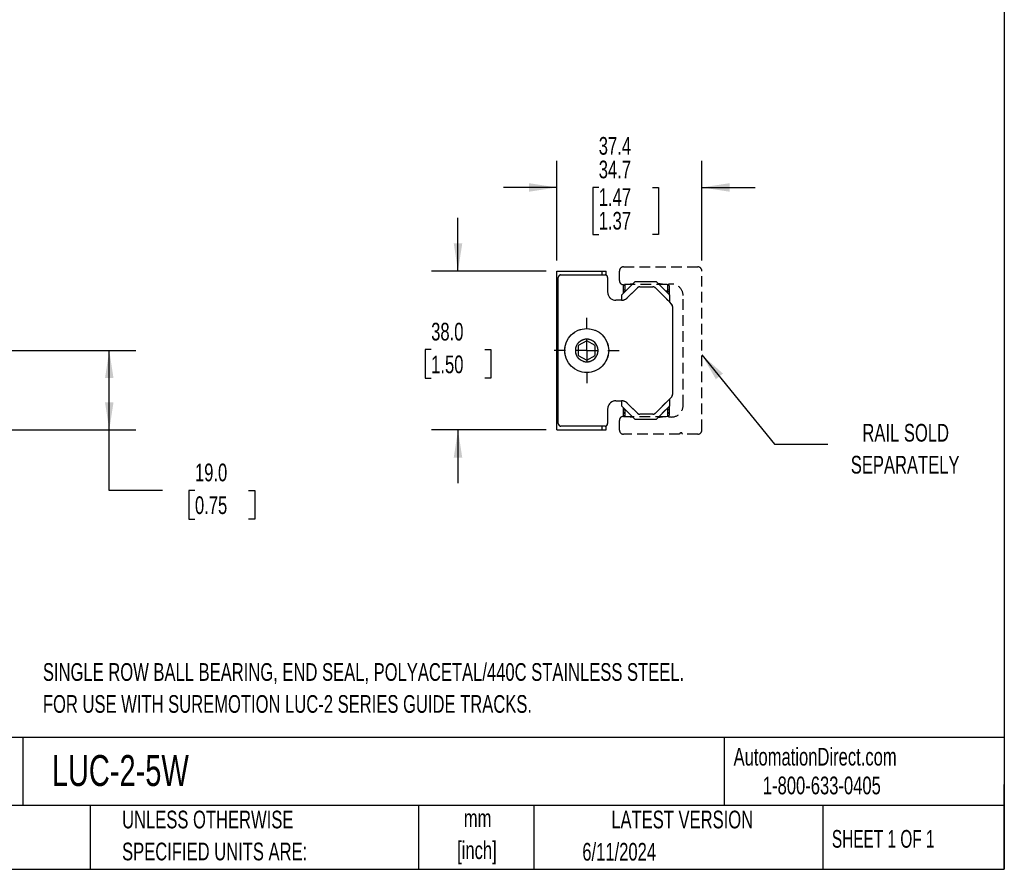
# Model space of a CAD drawing. Header units: millimetres. Extents: x 13 to 546, y 13 to 419.
# Tile 3 of 4: x 311 to 546, y 13 to 216. Entities that reach past the tile are written whole.
import ezdxf

# ---------------------------------------------------------------- set-up
doc = ezdxf.new("R2010")
doc.units = ezdxf.units.MM
doc.header["$LTSCALE"] = 2
doc.linetypes.add('CENTERX2', pattern=[20.32, 12.7, -2.54, 2.54, -2.54])
doc.linetypes.add('HIDDEN', pattern=[1.905, 1.27, -0.635])
doc.layers.add('CENTER', color=40, linetype='CENTERX2')
doc.layers.add('DIMENSIONS', color=140, linetype='Continuous', lineweight=25)
doc.layers.add('TEXT', color=140, linetype='Continuous', lineweight=25)
doc.styles.add('SLDTEXTSTYLE0', font='TXT', dxfattribs={"width": 0.7})
doc.styles.add('SLDTEXTSTYLE1', font='TXT', dxfattribs={"width": 0.65})
doc.dimstyles.new('SLDDIMSTYLE0', dxfattribs={"dimtxt": 4.316016, "dimasz": 6.604, "dimexe": 0, "dimexo": 0.0625, "dimgap": 1.079004, "dimtad": 0, "dimtih": 1, "dimtoh": 1, "dimrnd": 1e-09, "dimzin": 4, "dimdsep": 46, "dimtxsty": 'SLDTEXTSTYLE0', "dimsah": 1, "dimcen": 0.09, "dimadec": 0, "dimazin": 1, "dimtfac": 1, "dimtofl": 0, "dimtmove": 0, "dimatfit": 3, "dimfxl": 0, "dimfrac": 2, "dimtolj": 1, "dimtzin": 12, "dimarcsym": 0})
doc.dimstyles.new('SLDDIMSTYLE2', dxfattribs={"dimtxt": 4.316016, "dimasz": 6.604, "dimexe": 0, "dimexo": 0.0625, "dimgap": 1.079004, "dimtad": 0, "dimtih": 1, "dimtoh": 1, "dimrnd": 1e-09, "dimzin": 4, "dimdsep": 46, "dimtxsty": 'SLDTEXTSTYLE0', "dimsah": 1, "dimcen": 0.09, "dimadec": 0, "dimazin": 1, "dimtfac": 1, "dimtmove": 0, "dimatfit": 0, "dimfxl": 0, "dimfrac": 2, "dimtolj": 1, "dimtzin": 12, "dimarcsym": 0})
doc.dimstyles.new('SLDDIMSTYLE4', dxfattribs={"dimtxt": 0.18, "dimasz": 6.604, "dimexe": 0, "dimexo": 0.0625, "dimgap": 0, "dimtad": 0, "dimtih": 1, "dimtoh": 1, "dimdec": 0, "dimrnd": 1e-09, "dimzin": 0, "dimdsep": 46, "dimtxsty": 'Standard', "dimsah": 1, "dimcen": 0.09, "dimadec": 0, "dimazin": 0, "dimtfac": 6.604, "dimtdec": 0, "dimtofl": 0, "dimtmove": 0, "dimatfit": 3, "dimfxl": 0, "dimfrac": 2, "dimtolj": 1, "dimtzin": 0, "dimarcsym": 0})
doc.dimstyles.new('SLDDIMSTYLE5', dxfattribs={"dimtxt": 4.316016, "dimasz": 6.604, "dimexe": 0, "dimexo": 0.0625, "dimgap": 1.079004, "dimtad": 0, "dimtih": 1, "dimtoh": 1, "dimrnd": 1e-09, "dimzin": 12, "dimdsep": 46, "dimtxsty": 'SLDTEXTSTYLE0', "dimsah": 1, "dimcen": 0.09, "dimadec": 0, "dimazin": 3, "dimlim": 1, "dimtp": 2.69, "dimtfac": 1, "dimtmove": 0, "dimatfit": 0, "dimfxl": 0, "dimfrac": 2, "dimtolj": 1, "dimtzin": 12, "dimarcsym": 0})

# ---------------------------------------------------------------- blocks, each defined once
blk = doc.blocks.new('_D_5')
at = {"layer": 'DIMENSIONS'}
for p, q in [((265.36, 136.78), (338.5, 136.78)), ((332.15, 117.78), (332.15, 136.78)), ((305.37, 117.78), (338.5, 117.78)), ((332.15, 103.31), (332.15, 117.78)), ((344.85, 103.31), (332.15, 103.31)), ((352.64, 103.31), (351.19, 103.31)), ((351.19, 103.31), (351.19, 96.45)), ((365.46, 103.31), (366.91, 103.31)), ((366.91, 103.31), (366.91, 96.45)), ((351.19, 96.45), (352.64, 96.45)), ((366.91, 96.45), (365.46, 96.45))]:
    blk.add_line(p, q, dxfattribs=at)
for points in [[(332.15, 136.78), (331.14, 130.17), (333.17, 130.17)], [(332.15, 117.78), (333.17, 124.38), (331.14, 124.38)]]:
    blk.add_solid(points, dxfattribs=at)
at = {"layer": 'DIMENSIONS', "char_height": 4.233, "attachment_point": 1, "style": 'SLDTEXTSTYLE0'}
for s, insert in [('19.0', (352.64, 109.73)), ('0.75', (352.64, 101.9))]:
    blk.add_mtext(s, dxfattribs=dict(at, insert=insert))
blk = doc.blocks.new('_D_7')
at = {"layer": 'DIMENSIONS'}
for p, q in [((415.51, 155.78), (415.51, 168.48)), ((436.58, 155.78), (409.16, 155.78)), ((409.1, 136.99), (407.65, 136.99)), ((407.65, 136.99), (407.65, 130.13)), ((421.93, 136.99), (423.38, 136.99)), ((423.38, 136.99), (423.38, 130.13)), ((407.65, 130.13), (409.1, 130.13)), ((423.38, 130.13), (421.93, 130.13)), ((436.58, 117.78), (409.16, 117.78)), ((415.51, 117.78), (415.51, 105.08))]:
    blk.add_line(p, q, dxfattribs=at)
for points in [[(415.51, 155.78), (416.53, 162.38), (414.5, 162.38)], [(415.51, 117.78), (414.5, 111.17), (416.53, 111.17)]]:
    blk.add_solid(points, dxfattribs=at)
at = {"layer": 'DIMENSIONS', "char_height": 4.233, "attachment_point": 1, "style": 'SLDTEXTSTYLE0'}
for s, insert in [('38.0', (409.1, 143.41)), ('1.50', (409.1, 135.58))]:
    blk.add_mtext(s, dxfattribs=dict(at, insert=insert))
blk = doc.blocks.new('_D_8')
at = {"layer": 'DIMENSIONS'}
for p, q in [((439.12, 158.32), (439.12, 182.13)), ((473.82, 158.33), (473.82, 182.13)), ((439.12, 175.78), (426.42, 175.78)), ((449.16, 175.78), (447.71, 175.78)), ((447.71, 175.78), (447.71, 164.49)), ((461.98, 175.78), (463.43, 175.78)), ((463.43, 175.78), (463.43, 164.49)), ((473.82, 175.78), (486.52, 175.78)), ((447.71, 164.49), (449.16, 164.49)), ((463.43, 164.49), (461.98, 164.49))]:
    blk.add_line(p, q, dxfattribs=at)
for points in [[(439.12, 175.78), (432.52, 176.79), (432.52, 174.76)], [(473.82, 175.78), (480.42, 174.76), (480.42, 176.79)]]:
    blk.add_solid(points, dxfattribs=at)
at = {"layer": 'DIMENSIONS', "char_height": 4.233, "attachment_point": 1, "style": 'SLDTEXTSTYLE0'}
for s, insert in [('37.4', (449.16, 187.84)), ('34.7', (449.16, 182.2)), ('1.47', (449.16, 175.59)), ('1.37', (449.16, 169.94))]:
    blk.add_mtext(s, dxfattribs=dict(at, insert=insert))
blk = doc.blocks.new('SW_CENTERMARKSYMBOL_8')
at = {"layer": 'CENTER', "color": 0}
for p, q in [((0, 5.08), (0, 7.79)), ((0, 0), (0, 2.54)), ((-5.08, 0), (-7.79, 0)), ((0, 0), (-2.54, 0)), ((0, 0), (0, -2.54)), ((0, 0), (2.54, 0)), ((5.08, 0), (7.79, 0)), ((0, -5.08), (0, -7.79))]:
    blk.add_line(p, q, dxfattribs=at)
blk = doc.blocks.new('SW_CENTERMARKSYMBOL_9')
at = {"layer": 'CENTER', "color": 0}
for p, q in [((0, 5.08), (0, 7.79)), ((0, 0), (0, 2.54)), ((-5.08, 0), (-7.79, 0)), ((0, 0), (-2.54, 0)), ((0, 0), (0, -2.54)), ((0, 0), (2.54, 0)), ((5.08, 0), (7.79, 0)), ((0, -5.08), (0, -7.79))]:
    blk.add_line(p, q, dxfattribs=at)

msp = doc.modelspace()

# ---------------------------------------------------------------- linework, layer by layer
for p, q in [((439.121, 117.777), (439.121, 155.775)), ((439.121, 155.775), (449.954, 155.775)), ((449.954, 154.861), (449.954, 155.775)), ((449.954, 155.775), (450.906, 155.775)), ((450.906, 154.808), (450.906, 155.775)), ((439.476, 119.326), (439.476, 154.226)), ((440.111, 154.861), (450.652, 154.861)), ((451.287, 154.226), (451.287, 150.771)), ((454.589, 149.984), (457.891, 153.286)), ((457.891, 153.286), (462.844, 153.286)), ((462.844, 153.286), (466.146, 149.984)), ((455.391, 152.461), (455.391, 150.937)), ((455.574, 150.968), (455.391, 150.937)), ((455.391, 150.937), (455.391, 150.786)), ((455.983, 149.37), (458.383, 151.771)), ((458.976, 152.016), (462.09, 152.016)), ((462.683, 151.771), (466.146, 148.308)), ((465.674, 150.937), (465.099, 151.032)), ((465.674, 150.937), (465.674, 152.461)), ((465.674, 150.456), (465.674, 150.937)), ((452.938, 148.818), (453.268, 148.79)), ((454.582, 148.79), (453.268, 148.79)), ((454.589, 149.984), (454.589, 148.79)), ((466.146, 148.308), (466.146, 149.984)), ((466.561, 147.894), (466.146, 148.308)), ((466.806, 147.301), (466.806, 126.251)), ((446.283, 139.122), (444.251, 137.949)), ((448.315, 137.949), (446.283, 139.122)), ((444.251, 137.949), (444.251, 135.603)), ((448.315, 135.603), (448.315, 137.949)), ((444.251, 135.603), (446.283, 134.43)), ((446.283, 134.43), (448.315, 135.603)), ((453.268, 124.762), (452.938, 124.734)), ((453.268, 124.762), (454.582, 124.762)), ((454.589, 124.762), (454.589, 123.568)), ((466.146, 125.244), (462.683, 121.781)), ((466.146, 125.244), (466.561, 125.659)), ((466.146, 123.568), (466.146, 125.244)), ((451.287, 122.781), (451.287, 119.326)), ((457.891, 120.266), (454.589, 123.568)), ((455.391, 122.766), (455.391, 121.091)), ((458.383, 121.782), (455.983, 124.182)), ((466.146, 123.568), (462.844, 120.266)), ((465.674, 121.091), (465.674, 123.096)), ((462.844, 120.266), (457.891, 120.266)), ((462.09, 121.536), (458.976, 121.536)), ((439.121, 117.777), (449.954, 117.777)), ((450.652, 118.691), (440.111, 118.691)), ((449.954, 117.777), (449.954, 118.691)), ((449.954, 117.777), (450.906, 117.777)), ((450.906, 117.777), (450.906, 118.744))]:
    msp.add_line(p, q)
at = {"color": 7, "linetype": 'HIDDEN', "lineweight": 25}
for p, q in [((439.121, 117.777), (439.121, 155.775)), ((439.121, 155.775), (449.954, 155.775)), ((449.954, 154.861), (449.954, 155.775)), ((449.954, 155.775), (450.906, 155.775)), ((450.906, 154.808), (450.906, 155.775)), ((454.081, 153.517), (454.081, 155.791)), ((455.071, 156.781), (472.83, 156.781)), ((473.821, 117.762), (473.821, 155.791)), ((439.476, 119.326), (439.476, 154.226)), ((440.111, 154.861), (450.652, 154.861)), ((451.287, 154.226), (451.287, 150.771)), ((454.589, 149.984), (457.131, 152.526)), ((465.499, 152.526), (455.071, 152.526)), ((455.779, 152.526), (455.391, 152.461)), ((455.391, 152.461), (455.391, 150.937)), ((455.574, 150.968), (455.391, 150.937)), ((455.391, 150.937), (455.391, 150.786)), ((455.983, 149.37), (458.383, 151.771)), ((458.976, 152.016), (462.09, 152.016)), ((462.683, 151.771), (466.146, 148.308)), ((463.604, 152.526), (466.146, 149.984)), ((465.674, 150.937), (465.099, 151.032)), ((465.674, 152.461), (465.287, 152.526)), ((465.674, 150.937), (465.674, 152.461)), ((465.674, 150.456), (465.674, 150.937)), ((452.938, 148.818), (453.268, 148.79)), ((454.582, 148.79), (453.268, 148.79)), ((454.589, 149.984), (454.589, 148.79)), ((466.146, 148.308), (466.146, 149.984)), ((466.561, 147.894), (466.146, 148.308)), ((469.321, 123.646), (469.321, 149.906)), ((466.806, 147.301), (466.806, 126.251)), ((446.283, 139.122), (444.251, 137.949)), ((448.315, 137.949), (446.283, 139.122)), ((444.251, 137.949), (444.251, 135.603)), ((448.315, 135.603), (448.315, 137.949)), ((444.251, 135.603), (446.283, 134.43)), ((446.283, 134.43), (448.315, 135.603)), ((453.268, 124.762), (452.938, 124.734)), ((453.268, 124.762), (454.582, 124.762)), ((454.589, 124.762), (454.589, 123.568)), ((466.146, 125.244), (462.683, 121.781)), ((466.146, 125.244), (466.561, 125.659)), ((466.146, 123.568), (466.146, 125.244)), ((451.287, 122.781), (451.287, 119.326)), ((457.131, 121.026), (454.589, 123.568)), ((455.391, 122.766), (455.391, 121.091)), ((458.383, 121.782), (455.983, 124.182)), ((466.146, 123.568), (463.604, 121.026)), ((465.674, 121.091), (465.674, 123.096)), ((454.081, 117.762), (454.081, 120.036)), ((455.071, 121.026), (465.499, 121.026)), ((455.391, 121.091), (455.779, 121.026)), ((462.09, 121.536), (458.976, 121.536)), ((465.286, 121.026), (465.674, 121.091)), ((439.121, 117.777), (449.954, 117.777)), ((450.652, 118.691), (440.111, 118.691)), ((449.954, 117.777), (449.954, 118.691)), ((449.954, 117.777), (450.906, 117.777)), ((450.906, 117.777), (450.906, 118.744)), ((468.491, 116.771), (455.071, 116.771)), ((472.83, 116.771), (469.151, 116.771))]:
    msp.add_line(p, q, dxfattribs=at)
at = {"flags": 128}
for points in [[(457.34, 152.735), (456.668, 152.655), (455.391, 152.461)], [(465.674, 152.461), (464.397, 152.655), (463.359, 152.772)], [(455.391, 121.091), (456.668, 120.897), (457.34, 120.818)], [(463.359, 120.781), (464.397, 120.897), (465.674, 121.091)]]:
    msp.add_lwpolyline(points, dxfattribs=at)
msp.add_circle((446.283, 136.776), 5.25)
at = {"color": 7, "linetype": 'HIDDEN', "lineweight": 25}
msp.add_circle((446.283, 136.776), 5.25, dxfattribs=at)
for centre, radius, start, end in [((455.071, 155.791), 0.991, 90, 180), ((472.83, 155.791), 0.991, 0, 90), ((440.111, 154.226), 0.635, 90, 180), ((450.652, 154.226), 0.635, 0, 90), ((455.071, 153.517), 0.991, 180, 270), ((453.268, 150.771), 1.981, 180, 260.41086), ((455.478, 151.961), 0.508, 99.86946, 180), ((455.478, 151.097), 0.508, 132.82393, 180), ((455.478, 150.437), 0.508, 99.86946, 180), ((458.976, 151.178), 0.838, 90.00002, 135.00002), ((462.09, 151.178), 0.838, 45.00825, 90), ((465.499, 153.517), 0.991, 270, 286.23712), ((465.587, 151.961), 0.508, 0, 80.13053), ((465.587, 150.437), 0.508, 0, 80.13053), ((466.551, 149.906), 2.77, 0, 106.23712), ((465.587, 151.097), 0.508, 0, 47.3648), ((454.582, 150.771), 1.981, 269.99958, 314.99941), ((465.968, 147.301), 0.838, 360, 44.99999), ((454.582, 122.781), 1.981, 45.00059, 90.00042), ((465.968, 126.251), 0.838, 315.00001, 0), ((453.268, 122.781), 1.981, 99.58914, 180), ((455.478, 123.116), 0.508, 180, 260.13054), ((465.587, 123.116), 0.508, 279.86947, 0), ((466.551, 123.646), 2.77, 253.76288, 0), ((455.071, 120.036), 0.991, 90, 180), ((455.478, 122.252), 0.508, 180, 260.13054), ((455.478, 121.592), 0.508, 180, 260.13054), ((458.976, 122.374), 0.838, 224.99998, 270), ((462.09, 122.374), 0.838, 270.00003, 314.99175), ((465.499, 120.036), 0.991, 73.76288, 90), ((465.587, 122.252), 0.508, 279.86947, 0), ((465.587, 121.592), 0.508, 279.86947, 0), ((440.111, 119.326), 0.635, 180, 270), ((450.652, 119.326), 0.635, 270, 0), ((455.071, 117.762), 0.991, 180, 270), ((472.83, 117.762), 0.991, 270, 0), ((468.821, 116.771), 0.33, 0, 180)]:
    msp.add_arc(centre, radius, start, end, dxfattribs=at)
for centre, radius, start, end in [((440.111, 154.226), 0.635, 90, 180), ((450.652, 154.226), 0.635, 0, 90), ((453.268, 150.771), 1.981, 180, 260.41086), ((455.478, 151.961), 0.508, 99.86946, 180), ((455.478, 150.437), 0.508, 99.86946, 180), ((458.976, 151.178), 0.838, 90.00002, 135.00002), ((462.09, 151.178), 0.838, 45.00825, 90), ((465.587, 151.961), 0.508, 0, 80.13053), ((465.587, 150.437), 0.508, 0, 80.13053), ((454.582, 150.771), 1.981, 269.99958, 314.99941), ((465.968, 147.301), 0.838, 360, 44.99999), ((454.582, 122.781), 1.981, 45.00059, 90.00042), ((465.968, 126.251), 0.838, 315.00001, 0), ((453.268, 122.781), 1.981, 99.58914, 180), ((455.478, 121.592), 0.508, 180, 260.13054), ((458.976, 122.374), 0.838, 224.99998, 270), ((462.09, 122.374), 0.838, 270.00003, 314.99175), ((465.587, 121.592), 0.508, 279.86947, 0), ((440.111, 119.326), 0.635, 180, 270), ((450.652, 119.326), 0.635, 270, 0)]:
    msp.add_arc(centre, radius, start, end)
for points, knots in [([(454.97, 151.961), (454.97, 151.901), (454.97, 151.779), (454.97, 151.28), (454.97, 150.76), (454.97, 150.71)], [0, 0, 0, 0, 0.46461003, 0.94853573, 1, 1, 1, 1]), ([(466.095, 150.71), (466.095, 150.76), (466.095, 151.28), (466.095, 151.779), (466.095, 151.901), (466.095, 151.961)], [0, 0, 0, 0, 0.051461, 0.5353884, 1, 1, 1, 1]), ([(466.095, 150.035), (466.095, 150.128), (466.095, 150.414), (466.095, 150.393), (466.095, 150.378)], [0, 0, 0, 0, 0.3263098, 1, 1, 1, 1]), ([(446.283, 139.486), (447.002, 139.486), (447.691, 139.201), (448.708, 138.184), (448.993, 137.495), (448.993, 136.057), (448.708, 135.368), (447.691, 134.352), (447.002, 134.066), (445.565, 134.066), (444.875, 134.352), (443.859, 135.368), (443.573, 136.057), (443.573, 137.495), (443.859, 138.184), (444.875, 139.201), (445.565, 139.486), (446.283, 139.486)], [0, 0, 0, 0, 0.125, 0.125, 0.25, 0.25, 0.375, 0.375, 0.5, 0.5, 0.625, 0.625, 0.75, 0.75, 0.875, 0.875, 1, 1, 1, 1]), ([(454.97, 123.187), (454.97, 123.173), (454.97, 122.622), (454.97, 122.054), (454.97, 121.549), (454.97, 121.632), (454.97, 121.65)], [0, 0, 0, 0, 0.0119265, 0.4475265, 0.8831265, 1, 1, 1, 1]), ([(466.095, 121.65), (466.095, 121.633), (466.095, 121.55), (466.095, 122.041), (466.095, 122.711), (466.095, 123.389), (466.095, 123.517)], [0, 0, 0, 0, 0.1072516, 0.5069897, 0.9067277, 1, 1, 1, 1])]:
    msp.add_open_spline(points, degree=3, knots=knots, dxfattribs=at)
for points, knots in [([(454.97, 151.932), (454.97, 151.938), (454.97, 151.955), (454.97, 151.752), (454.97, 151.361), (454.97, 151.012), (454.97, 150.675), (454.97, 150.578)], [0, 0, 0, 0, 0.1434716, 0.4411225, 0.6737465, 0.9064547, 1, 1, 1, 1]), ([(466.095, 150.578), (466.095, 150.674), (466.095, 150.985), (466.095, 151.368), (466.095, 151.749), (466.095, 151.955), (466.095, 151.938), (466.095, 151.932)], [0, 0, 0, 0, 0.102539, 0.332855, 0.5632543, 0.8578782, 1, 1, 1, 1]), ([(466.095, 150.035), (466.095, 150.125), (466.095, 150.326), (466.095, 150.434), (466.095, 150.422), (466.095, 150.419)], [0, 0, 0, 0, 0.35767763, 0.80015973, 1, 1, 1, 1]), ([(446.283, 139.486), (447.002, 139.486), (447.691, 139.201), (448.708, 138.184), (448.993, 137.495), (448.993, 136.057), (448.708, 135.368), (447.691, 134.352), (447.002, 134.066), (445.565, 134.066), (444.875, 134.352), (443.859, 135.368), (443.573, 136.057), (443.573, 137.495), (443.859, 138.184), (444.875, 139.201), (445.565, 139.486), (446.283, 139.486)], [0, 0, 0, 0, 0.125, 0.125, 0.25, 0.25, 0.375, 0.375, 0.5, 0.5, 0.625, 0.625, 0.75, 0.75, 0.875, 0.875, 1, 1, 1, 1]), ([(454.97, 123.187), (454.97, 123.173), (454.97, 122.666), (454.97, 122.168), (454.97, 121.75), (454.97, 121.599), (454.97, 121.607), (454.97, 121.61)], [0, 0, 0, 0, 0.01294436, 0.44771356, 0.66535001, 0.88306514, 1, 1, 1, 1]), ([(466.095, 121.61), (466.095, 121.608), (466.095, 121.597), (466.095, 121.909), (466.095, 122.52), (466.095, 123.009), (466.095, 123.389), (466.095, 123.517)], [0, 0, 0, 0, 0.1065588, 0.5027496, 0.7010745, 0.8994712, 1, 1, 1, 1])]:
    msp.add_open_spline(points, degree=3, knots=knots)
at = {"layer": 'TEXT'}
for p, q in [((546.1, 419.1), (546.1, 12.7)), ((546.1, 44.252), (12.7, 44.252)), ((311.518, 44.252), (311.518, 27.94)), ((479.151, 44.252), (479.151, 27.94)), ((546.1, 12.7), (546.1, 33.02)), ((546.1, 27.94), (12.7, 27.94)), ((327.56, 27.94), (327.56, 12.7)), ((406.049, 27.94), (406.049, 12.7)), ((433.624, 27.94), (433.624, 12.7)), ((502.697, 27.94), (502.697, 12.7)), ((12.7, 12.7), (546.1, 12.7))]:
    msp.add_line(p, q, dxfattribs=at)

# ---------------------------------------------------------------- block references
at = {"layer": 'CENTER'}
for name in ['SW_CENTERMARKSYMBOL_8', 'SW_CENTERMARKSYMBOL_9']:
    msp.add_blockref(name, (446.283, 136.776), dxfattribs=at)

# ---------------------------------------------------------------- texts
at = {"layer": 'TEXT'}
for s, insert, char_height, attachment_point, style in [('RAIL SOLD', (522.533, 119.226), 4.2333, 2, 'SLDTEXTSTYLE0'), ('SEPARATELY', (522.394, 111.582), 4.2333, 2, 'SLDTEXTSTYLE0'), ('SINGLE ROW BALL BEARING, END SEAL, POLYACETAL/440C STAINLESS STEEL.', (316.289, 62.007), 4.23333, 1, 'SLDTEXTSTYLE0'), ('FOR USE WITH SUREMOTION LUC-2 SERIES GUIDE TRACKS.', (316.289, 54.363), 4.23333, 1, 'SLDTEXTSTYLE0'), ('LUC-2-5W', (318.415, 40.03), 7.4083, 1, 'SLDTEXTSTYLE0'), ('AutomationDirect.com', (481.39, 41.753), 4.23333, 1, 'SLDTEXTSTYLE0'), ('1-800-633-0405', (488.383, 34.874), 4.23333, 1, 'SLDTEXTSTYLE0'), ('UNLESS OTHERWISE', (335.216, 26.723), 4.23333, 1, 'SLDTEXTSTYLE0'), ('mm', (420.198, 27.038), 4.2333, 2, 'SLDTEXTSTYLE0'), ('LATEST VERSION', (469.104, 26.728), 4.23333, 2, 'SLDTEXTSTYLE0'), ('SHEET 1 OF 1', (504.883, 22.103), 4.23333, 1, 'SLDTEXTSTYLE1'), ('SPECIFIED UNITS ARE:', (335.216, 19.078), 4.23333, 1, 'SLDTEXTSTYLE0'), ('[inch]', (420.03, 19.394), 4.2333, 2, 'SLDTEXTSTYLE0'), ('6/11/2024', (445.226, 19.017), 4.2333, 1, 'SLDTEXTSTYLE0')]:
    msp.add_mtext(s, dxfattribs=dict(at, insert=insert, char_height=char_height, attachment_point=attachment_point, style=style))

# ---------------------------------------------------------------- dimensions: what is measured, and where the dimension line sits
at = {"layer": 'DIMENSIONS'}
dim = msp.add_linear_dim(base=(439.121, 175.775), p1=(473.821, 155.791), p2=(439.121, 155.775), dimstyle='SLDDIMSTYLE5', dxfattribs=at)
dim.commit()
dim.dimension.update_dxf_attribs({"geometry": '_D_8', "text_midpoint": (455.571, 175.775), "dimtype": 160})
for base, p1, p2, dimstyle, picture, middle in [((415.513, 155.775), (439.121, 117.777), (439.121, 155.775), 'SLDDIMSTYLE2', '_D_7', (415.513, 136.986)), ((332.155, 136.776), (302.827, 117.777), (262.822, 136.776), 'SLDDIMSTYLE0', '_D_5', (332.155, 103.307))]:
    dim = msp.add_linear_dim(base=base, p1=p1, p2=p2, angle=90, dimstyle=dimstyle, dxfattribs=at)
    dim.commit()
    dim.dimension.update_dxf_attribs({"geometry": picture, "text_midpoint": middle, "dimtype": 160})

# ---------------------------------------------------------------- leaders
at = {"layer": 'TEXT'}
msp.add_leader([(473.821, 135.705), (491.196, 114.417), (503.896, 114.417)], dimstyle='SLDDIMSTYLE4', dxfattribs=at)

doc.saveas('drawing.dxf')
